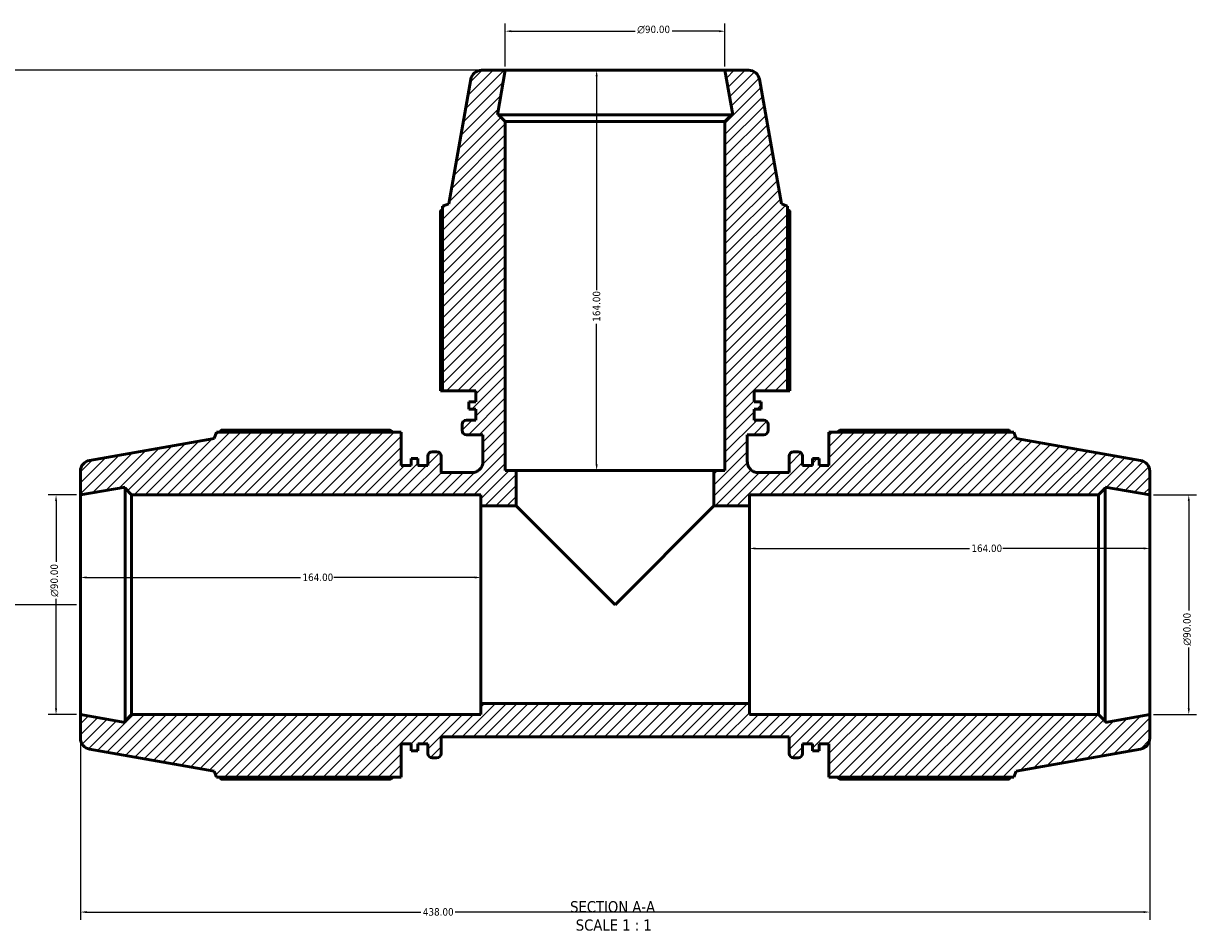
# Model space of a CAD drawing. Header units: millimetres. Extents: x 0 to 1443, y -551 to 1058.
# Tile 2 of 7: x 353 to 834, y -551 to -181. Entities that reach past the tile are written whole.
import ezdxf

# ---------------------------------------------------------------- set-up
doc = ezdxf.new("R2010")
doc.units = ezdxf.units.MM
for name, color, linetype, lineweight in [('Dimension (ANSI)', 7, 'Continuous', 25), ('Hatch (ANSI)', 7, 'Continuous', 18), ('Symbol (ANSI)', 7, 'Continuous', 25), ('Visible (ANSI)', 7, 'Continuous', 50)]:
    doc.layers.add(name, color=color, linetype=linetype, lineweight=lineweight)
doc.styles.add('Label Text (ANSI)', font='tahoma.ttf')
doc.styles.add('Note Text (ANSI)', font='tahoma.ttf')
doc.dimstyles.new('Default - mm (ANSI)', dxfattribs={"dimtxt": 3.048, "dimasz": 2.5, "dimexe": 3.175, "dimexo": 1.6002, "dimgap": 0.8, "dimtad": 0, "dimtoh": 1, "dimrnd": 1e-08, "dimzin": 4, "dimdsep": 46, "dimtxsty": 'Note Text (ANSI)', "dimcen": 0.09, "dimdle": 10, "dimclrd": 256, "dimclre": 256, "dimclrt": 256, "dimadec": 1, "dimazin": 1, "dimtfac": 1, "dimtofl": 0, "dimtmove": 0, "dimatfit": 3, "dimfxl": 1, "dimtolj": 1, "dimtzin": 4, "dimlwd": -1, "dimlwe": -1, "dimarcsym": 0})

# ---------------------------------------------------------------- blocks, each defined once
blk = doc.blocks.new('*D7')
at = {"layer": 'Defpoints', "color": 0, "transparency": 16777216}
for p in [(540.53, -407.62), (376.53, -418.79), (540.53, -418.79)]:
    blk.add_point(p, dxfattribs=at)
at = {"layer": 'Dimension (ANSI)', "transparency": 16777216}
for p, q in [((379.03, -407.62), (466.69, -407.62)), ((538.03, -407.62), (480.37, -407.62))]:
    blk.add_line(p, q, dxfattribs=at)
for points in [[(379.03, -407.2), (379.03, -408.04), (376.53, -407.62)], [(538.03, -407.2), (538.03, -408.04), (540.53, -407.62)]]:
    blk.add_solid(points, dxfattribs=at)
at = {"layer": 'Dimension (ANSI)', "transparency": 16777216, "insert": (467.49, -406.03), "char_height": 3.048, "attachment_point": 1, "style": 'Note Text (ANSI)'}
blk.add_mtext('\\A1;164.00', dxfattribs=at)
blk = doc.blocks.new('*D8')
at = {"layer": 'Defpoints', "color": 0, "transparency": 16777216}
for p in [(814.53, -395.72), (650.53, -418.79), (814.53, -418.79)]:
    blk.add_point(p, dxfattribs=at)
at = {"layer": 'Dimension (ANSI)', "transparency": 16777216}
for p, q in [((653.03, -395.72), (740.69, -395.72)), ((812.03, -395.72), (754.37, -395.72))]:
    blk.add_line(p, q, dxfattribs=at)
for points in [[(653.03, -395.3), (653.03, -396.14), (650.53, -395.72)], [(812.03, -395.3), (812.03, -396.14), (814.53, -395.72)]]:
    blk.add_solid(points, dxfattribs=at)
at = {"layer": 'Dimension (ANSI)', "transparency": 16777216, "insert": (741.49, -394.14), "char_height": 3.048, "attachment_point": 1, "style": 'Note Text (ANSI)'}
blk.add_mtext('\\A1;164.00', dxfattribs=at)
blk = doc.blocks.new('*D9')
at = {"layer": 'Defpoints', "color": 0, "transparency": 16777216}
for p in [(376.53, -463.79), (814.53, -463.79), (376.53, -544.72)]:
    blk.add_point(p, dxfattribs=at)
at = {"layer": 'Dimension (ANSI)', "transparency": 16777216}
for p, q in [((376.53, -465.39), (376.53, -547.9)), ((814.53, -465.39), (814.53, -547.9)), ((379.03, -544.72), (516, -544.72)), ((812.03, -544.72), (530.06, -544.72))]:
    blk.add_line(p, q, dxfattribs=at)
for points in [[(379.03, -544.31), (379.03, -545.14), (376.53, -544.72)], [(812.03, -544.31), (812.03, -545.14), (814.53, -544.72)]]:
    blk.add_solid(points, dxfattribs=at)
at = {"layer": 'Dimension (ANSI)', "transparency": 16777216, "insert": (516.8, -543.13), "char_height": 3.048, "attachment_point": 1, "style": 'Note Text (ANSI)'}
blk.add_mtext('\\A1;438.00', dxfattribs=at)
blk = doc.blocks.new('*D10')
at = {"layer": 'Defpoints', "color": 0, "transparency": 16777216}
for p in [(550.53, -199.79), (269.44, -418.79), (376.53, -418.79)]:
    blk.add_point(p, dxfattribs=at)
at = {"layer": 'Dimension (ANSI)', "transparency": 16777216}
for p, q in [((548.93, -199.79), (266.26, -199.79)), ((269.44, -202.29), (269.44, -338.83)), ((269.44, -416.29), (269.44, -352.75)), ((374.93, -418.79), (266.26, -418.79))]:
    blk.add_line(p, q, dxfattribs=at)
for points in [[(269.02, -202.29), (269.85, -202.29), (269.44, -199.79)], [(269.02, -416.29), (269.85, -416.29), (269.44, -418.79)]]:
    blk.add_solid(points, dxfattribs=at)
at = {"layer": 'Dimension (ANSI)', "transparency": 16777216, "insert": (267.85, -351.95), "char_height": 3.048, "attachment_point": 1, "rotation": 90, "style": 'Note Text (ANSI)'}
blk.add_mtext('\\A1;219.00', dxfattribs=at)
blk = doc.blocks.new('*D11')
at = {"layer": 'Defpoints', "color": 0, "transparency": 16777216}
for p in [(640.53, -183.79), (550.53, -199.79), (640.53, -199.79)]:
    blk.add_point(p, dxfattribs=at)
at = {"layer": 'Dimension (ANSI)', "transparency": 16777216}
for p, q in [((550.53, -198.19), (550.53, -180.62)), ((640.53, -198.19), (640.53, -180.62)), ((553.03, -183.79), (603.79, -183.79)), ((638.03, -183.79), (618.94, -183.79))]:
    blk.add_line(p, q, dxfattribs=at)
for points in [[(553.03, -183.37), (553.03, -184.21), (550.53, -183.79)], [(638.03, -183.37), (638.03, -184.21), (640.53, -183.79)]]:
    blk.add_solid(points, dxfattribs=at)
at = {"layer": 'Dimension (ANSI)', "transparency": 16777216, "insert": (604.59, -181.5), "char_height": 3.048, "attachment_point": 1, "style": 'Note Text (ANSI)'}
blk.add_mtext('\\A1;\\fAIGDT|b0|i0;\\H3.0480;\\ln\\fTahoma|b0|i0;\\H3.0480;90.00', dxfattribs=at)
blk = doc.blocks.new('*D12')
at = {"layer": 'Defpoints', "color": 0, "transparency": 16777216}
for p in [(366.53, -373.79), (376.53, -373.79), (376.53, -463.79)]:
    blk.add_point(p, dxfattribs=at)
at = {"layer": 'Dimension (ANSI)', "transparency": 16777216}
for p, q in [((374.93, -373.79), (363.36, -373.79)), ((366.53, -376.29), (366.53, -401.22)), ((366.53, -461.29), (366.53, -416.36)), ((374.93, -463.79), (363.36, -463.79))]:
    blk.add_line(p, q, dxfattribs=at)
for points in [[(366.11, -376.29), (366.95, -376.29), (366.53, -373.79)], [(366.11, -461.29), (366.95, -461.29), (366.53, -463.79)]]:
    blk.add_solid(points, dxfattribs=at)
at = {"layer": 'Dimension (ANSI)', "transparency": 16777216, "insert": (364.24, -415.56), "char_height": 3.048, "attachment_point": 1, "rotation": 90, "style": 'Note Text (ANSI)'}
blk.add_mtext('\\A1;\\fAIGDT|b0|i0;\\H3.0480;\\ln\\fTahoma|b0|i0;\\H3.0480;90.00', dxfattribs=at)
blk = doc.blocks.new('*D13')
at = {"layer": 'Defpoints', "color": 0, "transparency": 16777216}
for p in [(814.53, -373.79), (814.53, -463.79), (830.53, -463.79)]:
    blk.add_point(p, dxfattribs=at)
at = {"layer": 'Dimension (ANSI)', "transparency": 16777216}
for p, q in [((816.13, -373.79), (833.71, -373.79)), ((830.53, -376.29), (830.53, -421.22)), ((830.53, -461.29), (830.53, -436.36)), ((816.13, -463.79), (833.71, -463.79))]:
    blk.add_line(p, q, dxfattribs=at)
for points in [[(830.11, -376.29), (830.95, -376.29), (830.53, -373.79)], [(830.11, -461.29), (830.95, -461.29), (830.53, -463.79)]]:
    blk.add_solid(points, dxfattribs=at)
at = {"layer": 'Dimension (ANSI)', "transparency": 16777216, "insert": (828.24, -435.56), "char_height": 3.048, "attachment_point": 1, "rotation": 90, "style": 'Note Text (ANSI)'}
blk.add_mtext('\\A1;\\fAIGDT|b0|i0;\\H3.0480;\\ln\\fTahoma|b0|i0;\\H3.0480;90.00', dxfattribs=at)
blk = doc.blocks.new('*D14')
at = {"layer": 'Defpoints', "color": 0, "transparency": 16777216}
for p in [(595.53, -199.79), (587.97, -363.79), (595.53, -363.79)]:
    blk.add_point(p, dxfattribs=at)
at = {"layer": 'Dimension (ANSI)', "transparency": 16777216}
for p, q in [((587.97, -202.29), (587.97, -289.95)), ((587.97, -361.29), (587.97, -303.63))]:
    blk.add_line(p, q, dxfattribs=at)
for points in [[(587.55, -202.29), (588.39, -202.29), (587.97, -199.79)], [(587.55, -361.29), (588.39, -361.29), (587.97, -363.79)]]:
    blk.add_solid(points, dxfattribs=at)
at = {"layer": 'Dimension (ANSI)', "transparency": 16777216, "insert": (586.38, -302.83), "char_height": 3.048, "attachment_point": 1, "rotation": 90, "style": 'Note Text (ANSI)'}
blk.add_mtext('\\A1;164.00', dxfattribs=at)

msp = doc.modelspace()

# ---------------------------------------------------------------- hatches: boundary and pattern name
at = {"layer": 'Hatch (ANSI)'}
h = msp.add_hatch(dxfattribs=at)
h.set_pattern_fill('ANSI31', color=256, scale=25.4, style=0)
h.set_pattern_definition([(45, (0, 0), (-2.245064, 2.245064), [])])
edge = h.paths.add_edge_path()
edge.add_ellipse((810.031, -364.066), major_axis=(4.5, 0), ratio=1, start_angle=0, end_angle=80)
edge.add_line((810.813, -359.634), (759.781, -350.636))
edge.add_line((759.781, -350.636), (758.862, -348.11))
edge.add_line((758.862, -348.11), (683.131, -348.11))
edge.add_line((683.131, -348.11), (683.131, -361.79))
edge.add_line((683.131, -361.79), (679.056, -361.79))
edge.add_line((679.056, -361.79), (679.056, -358.94))
edge.add_line((679.056, -358.94), (676.34, -358.94))
edge.add_line((676.34, -358.94), (676.34, -361.79))
edge.add_line((676.34, -361.79), (672.265, -361.79))
edge.add_line((672.265, -361.79), (672.265, -357.89))
edge.add_ellipse((670.465, -357.89), major_axis=(1.8, 0), ratio=1, start_angle=0, end_angle=90)
edge.add_line((670.465, -356.09), (668.631, -356.09))
edge.add_ellipse((668.631, -357.89), major_axis=(0, 1.8), ratio=1, start_angle=0, end_angle=90)
edge.add_line((666.831, -357.89), (666.831, -364.64))
edge.add_line((666.831, -364.64), (654.181, -364.64))
edge.add_spline(control_points=[(654.181, -364.64), (653.879, -364.64), (653.578, -364.61), (652.986, -364.489), (652.696, -364.399), (651.879, -364.051), (651.39, -363.718), (650.567, -362.884), (650.241, -362.391), (649.796, -361.306), (649.681, -360.726), (649.681, -360.14)], knot_values=[-0.7086664, -0.7086664, -0.7086664, -0.7086664, -0.6180182, -0.6180182, -0.52737, -0.52737, -0.35158, -0.35158, -0.17579, -0.17579, 0, 0, 0, 0], degree=3, periodic=0)
edge.add_line((649.681, -360.14), (649.681, -349.13))
edge.add_line((649.681, -349.13), (656.431, -349.13))
edge.add_ellipse((656.431, -347.33), major_axis=(0, -1.8), ratio=1, start_angle=0, end_angle=90)
edge.add_line((658.231, -347.33), (658.231, -344.95))
edge.add_ellipse((656.431, -344.95), major_axis=(1.8, 0), ratio=1, start_angle=0, end_angle=90)
edge.add_line((656.431, -343.15), (652.531, -343.15))
edge.add_line((652.531, -343.15), (652.531, -338.665))
edge.add_line((652.531, -338.665), (655.381, -338.665))
edge.add_line((655.381, -338.665), (655.381, -335.675))
edge.add_line((655.381, -335.675), (652.531, -335.675))
edge.add_line((652.531, -335.675), (652.531, -331.19))
edge.add_line((652.531, -331.19), (666.211, -331.19))
edge.add_line((666.211, -331.19), (666.211, -255.46))
edge.add_line((666.211, -255.46), (663.685, -254.54))
edge.add_line((663.685, -254.54), (654.687, -203.509))
edge.add_ellipse((650.255, -204.29), major_axis=(4.432, 0.781), ratio=1, start_angle=0, end_angle=80)
edge.add_line((650.255, -199.79), (640.531, -199.79))
edge.add_line((640.531, -199.79), (643.749, -218.04))
edge.add_line((643.749, -218.04), (643.231, -218.04))
edge.add_line((643.231, -218.04), (640.531, -220.74))
edge.add_line((640.531, -220.74), (640.531, -363.79))
edge.add_line((640.531, -363.79), (636.031, -363.79))
edge.add_line((636.031, -363.79), (636.031, -378.29))
edge.add_line((636.031, -378.29), (650.531, -378.29))
edge.add_line((650.531, -378.29), (650.531, -373.79))
edge.add_line((650.531, -373.79), (793.581, -373.79))
edge.add_line((793.581, -373.79), (796.281, -371.09))
edge.add_line((796.281, -371.09), (796.281, -370.572))
edge.add_line((796.281, -370.572), (814.531, -373.79))
edge.add_line((814.531, -373.79), (814.531, -364.066))
edge = h.paths.add_edge_path()
edge.add_line((507.931, -475.79), (512.006, -475.79))
edge.add_line((512.006, -475.79), (512.006, -478.64))
edge.add_line((512.006, -478.64), (514.723, -478.64))
edge.add_line((514.723, -478.64), (514.723, -475.79))
edge.add_line((514.723, -475.79), (518.798, -475.79))
edge.add_line((518.798, -475.79), (518.798, -479.69))
edge.add_ellipse((520.598, -479.69), major_axis=(-1.8, 0), ratio=1, start_angle=0, end_angle=90)
edge.add_line((520.598, -481.49), (522.431, -481.49))
edge.add_ellipse((522.431, -479.69), major_axis=(0, -1.8), ratio=1, start_angle=0, end_angle=90)
edge.add_line((524.231, -479.69), (524.231, -472.94))
edge.add_line((524.231, -472.94), (666.831, -472.94))
edge.add_line((666.831, -472.94), (666.831, -479.69))
edge.add_ellipse((668.631, -479.69), major_axis=(-1.8, 0), ratio=1, start_angle=0, end_angle=90)
edge.add_line((668.631, -481.49), (670.465, -481.49))
edge.add_ellipse((670.465, -479.69), major_axis=(0, -1.8), ratio=1, start_angle=0, end_angle=90)
edge.add_line((672.265, -479.69), (672.265, -475.79))
edge.add_line((672.265, -475.79), (676.34, -475.79))
edge.add_line((676.34, -475.79), (676.34, -478.64))
edge.add_line((676.34, -478.64), (679.056, -478.64))
edge.add_line((679.056, -478.64), (679.056, -475.79))
edge.add_line((679.056, -475.79), (683.131, -475.79))
edge.add_line((683.131, -475.79), (683.131, -489.47))
edge.add_line((683.131, -489.47), (758.862, -489.47))
edge.add_line((758.862, -489.47), (759.781, -486.944))
edge.add_line((759.781, -486.944), (810.813, -477.946))
edge.add_ellipse((810.031, -473.514), major_axis=(0.781, -4.432), ratio=1, start_angle=0, end_angle=80)
edge.add_line((814.531, -473.514), (814.531, -463.79))
edge.add_line((814.531, -463.79), (796.281, -467.008))
edge.add_line((796.281, -467.008), (796.281, -466.49))
edge.add_line((796.281, -466.49), (793.581, -463.79))
edge.add_line((793.581, -463.79), (650.531, -463.79))
edge.add_line((650.531, -463.79), (650.531, -459.29))
edge.add_line((650.531, -459.29), (540.531, -459.29))
edge.add_line((540.531, -459.29), (540.531, -463.79))
edge.add_line((540.531, -463.79), (397.481, -463.79))
edge.add_line((397.481, -463.79), (394.781, -466.49))
edge.add_line((394.781, -466.49), (394.781, -467.008))
edge.add_line((394.781, -467.008), (376.531, -463.79))
edge.add_line((376.531, -463.79), (376.531, -473.514))
edge.add_ellipse((381.031, -473.514), major_axis=(-4.5, 0), ratio=1, start_angle=0, end_angle=80)
edge.add_line((380.25, -477.946), (431.281, -486.944))
edge.add_line((431.281, -486.944), (432.201, -489.47))
edge.add_line((432.201, -489.47), (507.931, -489.47))
edge.add_line((507.931, -489.47), (507.931, -475.79))
edge = h.paths.add_edge_path()
edge.add_line((512.006, -361.79), (507.931, -361.79))
edge.add_line((507.931, -361.79), (507.931, -348.11))
edge.add_line((507.931, -348.11), (432.201, -348.11))
edge.add_line((432.201, -348.11), (431.281, -350.636))
edge.add_line((431.281, -350.636), (380.25, -359.634))
edge.add_ellipse((381.031, -364.066), major_axis=(-0.781, 4.432), ratio=1, start_angle=0, end_angle=80)
edge.add_line((376.531, -364.066), (376.531, -373.79))
edge.add_line((376.531, -373.79), (394.781, -370.572))
edge.add_line((394.781, -370.572), (394.781, -371.09))
edge.add_line((394.781, -371.09), (397.481, -373.79))
edge.add_line((397.481, -373.79), (540.531, -373.79))
edge.add_line((540.531, -373.79), (540.531, -378.29))
edge.add_line((540.531, -378.29), (555.031, -378.29))
edge.add_line((555.031, -378.29), (555.031, -363.79))
edge.add_line((555.031, -363.79), (550.531, -363.79))
edge.add_line((550.531, -363.79), (550.531, -220.74))
edge.add_line((550.531, -220.74), (547.831, -218.04))
edge.add_line((547.831, -218.04), (547.313, -218.04))
edge.add_line((547.313, -218.04), (550.531, -199.79))
edge.add_line((550.531, -199.79), (540.807, -199.79))
edge.add_ellipse((540.807, -204.29), major_axis=(0, 4.5), ratio=1, start_angle=0, end_angle=80)
edge.add_line((536.376, -203.509), (527.377, -254.54))
edge.add_line((527.377, -254.54), (524.851, -255.46))
edge.add_line((524.851, -255.46), (524.851, -331.19))
edge.add_line((524.851, -331.19), (538.531, -331.19))
edge.add_line((538.531, -331.19), (538.531, -335.675))
edge.add_line((538.531, -335.675), (535.681, -335.675))
edge.add_line((535.681, -335.675), (535.681, -338.665))
edge.add_line((535.681, -338.665), (538.531, -338.665))
edge.add_line((538.531, -338.665), (538.531, -343.15))
edge.add_line((538.531, -343.15), (534.631, -343.15))
edge.add_ellipse((534.631, -344.95), major_axis=(0, 1.8), ratio=1, start_angle=0, end_angle=90)
edge.add_line((532.831, -344.95), (532.831, -347.33))
edge.add_ellipse((534.631, -347.33), major_axis=(-1.8, 0), ratio=1, start_angle=0, end_angle=90)
edge.add_line((534.631, -349.13), (541.381, -349.13))
edge.add_line((541.381, -349.13), (541.381, -360.14))
edge.add_spline(control_points=[(541.381, -360.14), (541.381, -360.442), (541.351, -360.744), (541.23, -361.336), (541.14, -361.625), (540.792, -362.442), (540.459, -362.931), (539.625, -363.755), (539.132, -364.081), (538.048, -364.526), (537.467, -364.64), (536.881, -364.64)], knot_values=[-0.7086664, -0.7086664, -0.7086664, -0.7086664, -0.6180182, -0.6180182, -0.52737, -0.52737, -0.35158, -0.35158, -0.17579, -0.17579, 0, 0, 0, 0], degree=3, periodic=0)
edge.add_line((536.881, -364.64), (524.231, -364.64))
edge.add_line((524.231, -364.64), (524.231, -357.89))
edge.add_ellipse((522.431, -357.89), major_axis=(1.8, 0), ratio=1, start_angle=0, end_angle=90)
edge.add_line((522.431, -356.09), (520.598, -356.09))
edge.add_ellipse((520.598, -357.89), major_axis=(0, 1.8), ratio=1, start_angle=0, end_angle=90)
edge.add_line((518.798, -357.89), (518.798, -361.79))
edge.add_line((518.798, -361.79), (514.723, -361.79))
edge.add_line((514.723, -361.79), (514.723, -358.94))
edge.add_line((514.723, -358.94), (512.006, -358.94))
edge.add_line((512.006, -358.94), (512.006, -361.79))

# ---------------------------------------------------------------- linework, layer by layer
at = {"layer": 'Visible (ANSI)'}
for p, q in [((550.531, -199.79), (540.807, -199.79)), ((547.313, -218.04), (550.531, -199.79)), ((640.531, -199.79), (550.531, -199.79)), ((650.255, -199.79), (640.531, -199.79)), ((640.531, -199.79), (643.749, -218.04)), ((536.376, -203.509), (527.377, -254.54)), ((663.685, -254.54), (654.687, -203.509)), ((547.831, -218.04), (547.313, -218.04)), ((550.531, -220.74), (547.831, -218.04)), ((643.231, -218.04), (547.831, -218.04)), ((550.531, -363.79), (550.531, -220.74)), ((550.531, -220.74), (640.531, -220.74)), ((643.231, -218.04), (640.531, -220.74)), ((640.531, -220.74), (640.531, -363.79)), ((643.749, -218.04), (643.231, -218.04)), ((527.377, -254.54), (524.851, -255.46)), ((666.211, -255.46), (663.685, -254.54)), ((524.021, -257.396), (524.021, -331.19)), ((524.851, -255.46), (524.851, -331.19)), ((666.211, -331.19), (666.211, -255.46)), ((667.042, -331.19), (667.042, -257.396)), ((524.021, -331.19), (524.851, -331.19)), ((524.851, -331.19), (538.531, -331.19)), ((538.531, -331.19), (538.531, -335.675)), ((652.531, -335.675), (652.531, -331.19)), ((652.531, -331.19), (666.211, -331.19)), ((666.211, -331.19), (667.042, -331.19)), ((538.531, -335.675), (535.681, -335.675)), ((535.681, -335.675), (535.681, -338.665)), ((655.381, -335.675), (652.531, -335.675)), ((655.381, -338.665), (655.381, -335.675)), ((535.681, -338.665), (538.531, -338.665)), ((538.531, -338.665), (538.531, -343.15)), ((652.531, -343.15), (652.531, -338.665)), ((652.531, -338.665), (655.381, -338.665)), ((532.831, -344.95), (532.831, -347.33)), ((538.531, -343.15), (534.631, -343.15)), ((656.431, -343.15), (652.531, -343.15)), ((658.231, -347.33), (658.231, -344.95)), ((431.281, -350.636), (380.25, -359.634)), ((432.201, -348.11), (431.281, -350.636)), ((507.931, -348.11), (432.201, -348.11)), ((503.371, -347.28), (434.137, -347.28)), ((507.931, -361.79), (507.931, -348.11)), ((534.631, -349.13), (541.381, -349.13)), ((541.381, -349.13), (541.381, -360.14)), ((649.681, -360.14), (649.681, -349.13)), ((649.681, -349.13), (656.431, -349.13)), ((758.862, -348.11), (683.131, -348.11)), ((683.131, -348.11), (683.131, -361.79)), ((756.925, -347.28), (687.691, -347.28)), ((759.781, -350.636), (758.862, -348.11)), ((810.813, -359.634), (759.781, -350.636)), ((514.723, -358.94), (512.006, -358.94)), ((512.006, -358.94), (512.006, -361.79)), ((514.723, -361.79), (514.723, -358.94)), ((518.798, -357.89), (518.798, -361.79)), ((522.431, -356.09), (520.598, -356.09)), ((524.231, -364.64), (524.231, -357.89)), ((666.831, -357.89), (666.831, -364.64)), ((670.465, -356.09), (668.631, -356.09)), ((672.265, -361.79), (672.265, -357.89)), ((679.056, -358.94), (676.34, -358.94)), ((676.34, -358.94), (676.34, -361.79)), ((679.056, -361.79), (679.056, -358.94)), ((376.531, -364.066), (376.531, -373.79)), ((512.006, -361.79), (507.931, -361.79)), ((518.798, -361.79), (514.723, -361.79)), ((536.881, -364.64), (524.231, -364.64)), ((555.031, -363.79), (550.531, -363.79)), ((555.031, -378.29), (555.031, -363.79)), ((636.031, -363.79), (555.031, -363.79)), ((640.531, -363.79), (636.031, -363.79)), ((636.031, -363.79), (636.031, -378.29)), ((666.831, -364.64), (654.181, -364.64)), ((676.34, -361.79), (672.265, -361.79)), ((683.131, -361.79), (679.056, -361.79)), ((814.531, -373.79), (814.531, -364.066)), ((376.531, -373.79), (394.781, -370.572)), ((376.531, -373.79), (376.531, -463.79)), ((394.781, -370.572), (394.781, -371.09)), ((394.781, -371.09), (397.481, -373.79)), ((394.781, -371.09), (394.781, -466.49)), ((397.481, -373.79), (540.531, -373.79)), ((397.481, -463.79), (397.481, -373.79)), ((540.531, -373.79), (540.531, -378.29)), ((650.531, -378.29), (650.531, -373.79)), ((650.531, -373.79), (793.581, -373.79)), ((793.581, -373.79), (796.281, -371.09)), ((793.581, -373.79), (793.581, -463.79)), ((796.281, -371.09), (796.281, -370.572)), ((796.281, -370.572), (814.531, -373.79)), ((796.281, -466.49), (796.281, -371.09)), ((814.531, -463.79), (814.531, -373.79)), ((540.531, -378.29), (555.031, -378.29)), ((540.531, -459.29), (540.531, -378.29)), ((595.531, -418.79), (555.031, -378.29)), ((636.031, -378.29), (595.531, -418.79)), ((636.031, -378.29), (650.531, -378.29)), ((650.531, -378.29), (650.531, -459.29)), ((650.531, -459.29), (540.531, -459.29)), ((540.531, -459.29), (540.531, -463.79)), ((650.531, -463.79), (650.531, -459.29)), ((394.781, -467.008), (376.531, -463.79)), ((376.531, -463.79), (376.531, -473.514)), ((397.481, -463.79), (394.781, -466.49)), ((540.531, -463.79), (397.481, -463.79)), ((793.581, -463.79), (650.531, -463.79)), ((796.281, -466.49), (793.581, -463.79)), ((814.531, -463.79), (796.281, -467.008)), ((814.531, -473.514), (814.531, -463.79)), ((394.781, -466.49), (394.781, -467.008)), ((796.281, -467.008), (796.281, -466.49)), ((524.231, -479.69), (524.231, -472.94)), ((524.231, -472.94), (666.831, -472.94)), ((666.831, -472.94), (666.831, -479.69)), ((380.25, -477.946), (431.281, -486.944)), ((507.931, -475.79), (512.006, -475.79)), ((507.931, -489.47), (507.931, -475.79)), ((512.006, -475.79), (512.006, -478.64)), ((512.006, -478.64), (514.723, -478.64)), ((514.723, -478.64), (514.723, -475.79)), ((514.723, -475.79), (518.798, -475.79)), ((518.798, -475.79), (518.798, -479.69)), ((672.265, -479.69), (672.265, -475.79)), ((672.265, -475.79), (676.34, -475.79)), ((676.34, -475.79), (676.34, -478.64)), ((676.34, -478.64), (679.056, -478.64)), ((679.056, -478.64), (679.056, -475.79)), ((679.056, -475.79), (683.131, -475.79)), ((683.131, -475.79), (683.131, -489.47)), ((759.781, -486.944), (810.813, -477.946)), ((520.598, -481.49), (522.431, -481.49)), ((668.631, -481.49), (670.465, -481.49)), ((431.281, -486.944), (432.201, -489.47)), ((432.201, -489.47), (507.931, -489.47)), ((683.131, -489.47), (758.862, -489.47)), ((758.862, -489.47), (759.781, -486.944)), ((434.137, -490.301), (503.371, -490.301)), ((687.691, -490.301), (756.925, -490.301))]:
    msp.add_line(p, q, dxfattribs=at)
for centre, radius, start, end in [((540.807, -204.29), 4.5, 90, 170), ((650.255, -204.29), 4.5, 10, 90), ((534.631, -344.95), 1.8, 90, 180), ((656.431, -344.95), 1.8, 0, 90), ((534.631, -347.33), 1.8, 180, 270), ((656.431, -347.33), 1.8, 270, 0), ((381.031, -364.066), 4.5, 100, 180), ((520.598, -357.89), 1.8, 90, 180), ((522.431, -357.89), 1.8, 0, 90), ((668.631, -357.89), 1.8, 90, 180), ((670.465, -357.89), 1.8, 0, 90), ((810.031, -364.066), 4.5, 0, 80), ((381.031, -473.514), 4.5, 180, 260), ((810.031, -473.514), 4.5, 280, 0), ((520.598, -479.69), 1.8, 180, 270), ((522.431, -479.69), 1.8, 270, 0), ((668.631, -479.69), 1.8, 180, 270), ((670.465, -479.69), 1.8, 270, 0)]:
    msp.add_arc(centre, radius, start, end, dxfattribs=at)
for points, weights in [([(524.851, -256.914), (524.44, -257.151), (524.021, -257.396)], [1.00081603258, 1.00048204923, 1]), ([(667.042, -257.396), (666.623, -257.151), (666.211, -256.914)], [1, 1.00048204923, 1.00081603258]), ([(434.137, -347.28), (433.892, -347.699), (433.655, -348.11)], [1, 1.00048204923, 1.00081603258]), ([(503.371, -347.28), (504.045, -347.699), (504.696, -348.11)], [1.01674877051, 1.01466770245, 1.01244087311]), ([(686.367, -348.11), (687.018, -347.699), (687.691, -347.28)], [1.01244087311, 1.01466770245, 1.01674877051]), ([(757.408, -348.11), (757.171, -347.699), (756.925, -347.28)], [1.00081603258, 1.00048204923, 1]), ([(433.655, -489.47), (433.892, -489.882), (434.137, -490.301)], [1.00081603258, 1.00048204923, 1]), ([(504.696, -489.47), (504.045, -489.882), (503.371, -490.301)], [1.01244087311, 1.01466770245, 1.01674877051]), ([(687.691, -490.301), (687.018, -489.882), (686.367, -489.47)], [1.01674877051, 1.01466770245, 1.01244087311]), ([(756.925, -490.301), (757.171, -489.882), (757.408, -489.47)], [1, 1.00048204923, 1.00081603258])]:
    msp.add_rational_spline(points, weights, degree=2, dxfattribs=at)
for points in [[(541.381, -360.14), (541.381, -360.442), (541.351, -360.744), (541.23, -361.336), (541.14, -361.625), (540.792, -362.442), (540.459, -362.931), (539.625, -363.755), (539.132, -364.081), (538.048, -364.526), (537.467, -364.64), (536.881, -364.64)], [(654.181, -364.64), (653.879, -364.64), (653.578, -364.61), (652.986, -364.489), (652.696, -364.399), (651.879, -364.051), (651.39, -363.718), (650.567, -362.884), (650.241, -362.391), (649.796, -361.306), (649.681, -360.726), (649.681, -360.14)]]:
    msp.add_open_spline(points, degree=3, knots=[-0.70866637, -0.70866637, -0.70866637, -0.70866637, -0.6180182, -0.6180182, -0.52737004, -0.52737004, -0.35158003, -0.35158003, -0.17579001, -0.17579001, 0, 0, 0, 0], dxfattribs=at)

# ---------------------------------------------------------------- texts
at = {"layer": 'Symbol (ANSI)', "char_height": 4.572, "attachment_point": 7, "style": 'Label Text (ANSI)'}
for s, insert in [('SECTION A-A', (577.107, -544.898)), ('SCALE 1 : 1', (579.426, -552.411))]:
    msp.add_mtext(s, dxfattribs=dict(at, insert=insert))

# ---------------------------------------------------------------- dimensions: what is measured, and where the dimension line sits
at = {"layer": 'Dimension (ANSI)'}
for base, p1, p2, angle, picture, middle in [((640.531, -183.79), (550.531, -199.79), (640.531, -199.79), 180, '*D11', (611.365, -183.79)), ((366.531, -373.79), (376.531, -463.79), (376.531, -373.79), 90, '*D12', (366.531, -408.79)), ((830.531, -463.79), (814.531, -373.79), (814.531, -463.79), 90, '*D13', (830.531, -428.79))]:
    dim = msp.add_linear_dim(base=base, p1=p1, p2=p2, angle=angle, text='\\fAIGDT|b0|i0;\\H3.0480;\\ln\\fTahoma|b0|i0;\\H3.0480;<>', dimstyle='Default - mm (ANSI)', override={"dimtoh": 0, "dimdec": 2, "dimtp": 0, "dimtm": 0, "dimtdec": 2, "dimatfit": 1}, dxfattribs=at)
    dim.commit()
    dim.dimension.update_dxf_attribs({"geometry": picture, "text_midpoint": middle, "dimtype": 160})
for base, p1, p2, angle, override, picture, middle in [((269.436, -418.79), (550.531, -199.79), (376.531, -418.79), 90, {"dimtoh": 0, "dimdec": 2, "dimtp": 0, "dimtm": 0, "dimtdec": 2, "dimatfit": 1}, '*D10', (269.436, -345.79)), ((587.971, -363.79), (595.531, -199.79), (595.531, -363.79), 270, {"dimtoh": 0, "dimdec": 2, "dimse1": 1, "dimse2": 1, "dimtp": 0, "dimtm": 0, "dimtdec": 2, "dimatfit": 1}, '*D14', (587.971, -296.79)), ((814.531, -395.722), (650.531, -418.79), (814.531, -418.79), 180, {"dimtoh": 0, "dimdec": 2, "dimse1": 1, "dimse2": 1, "dimtp": 0, "dimtm": 0, "dimtdec": 2, "dimatfit": 1}, '*D8', (747.531, -395.722)), ((376.531, -544.723), (814.531, -463.79), (376.531, -463.79), 180, {"dimtoh": 0, "dimdec": 2, "dimtp": 0, "dimtm": 0, "dimtdec": 2, "dimatfit": 1}, '*D9', (523.031, -544.723))]:
    dim = msp.add_linear_dim(base=base, p1=p1, p2=p2, angle=angle, dimstyle='Default - mm (ANSI)', override=override, dxfattribs=at)
    dim.commit()
    dim.dimension.update_dxf_attribs({"geometry": picture, "text_midpoint": middle, "dimtype": 160})
dim = msp.add_linear_dim(base=(540.531, -407.619), p1=(376.531, -418.79), p2=(540.531, -418.79), dimstyle='Default - mm (ANSI)', override={"dimtoh": 0, "dimdec": 2, "dimse1": 1, "dimse2": 1, "dimtp": 0, "dimtm": 0, "dimtdec": 2, "dimatfit": 1}, dxfattribs=at)
dim.commit()
dim.dimension.update_dxf_attribs({"geometry": '*D7', "text_midpoint": (473.531, -407.619), "dimtype": 160})

doc.saveas('drawing.dxf')
